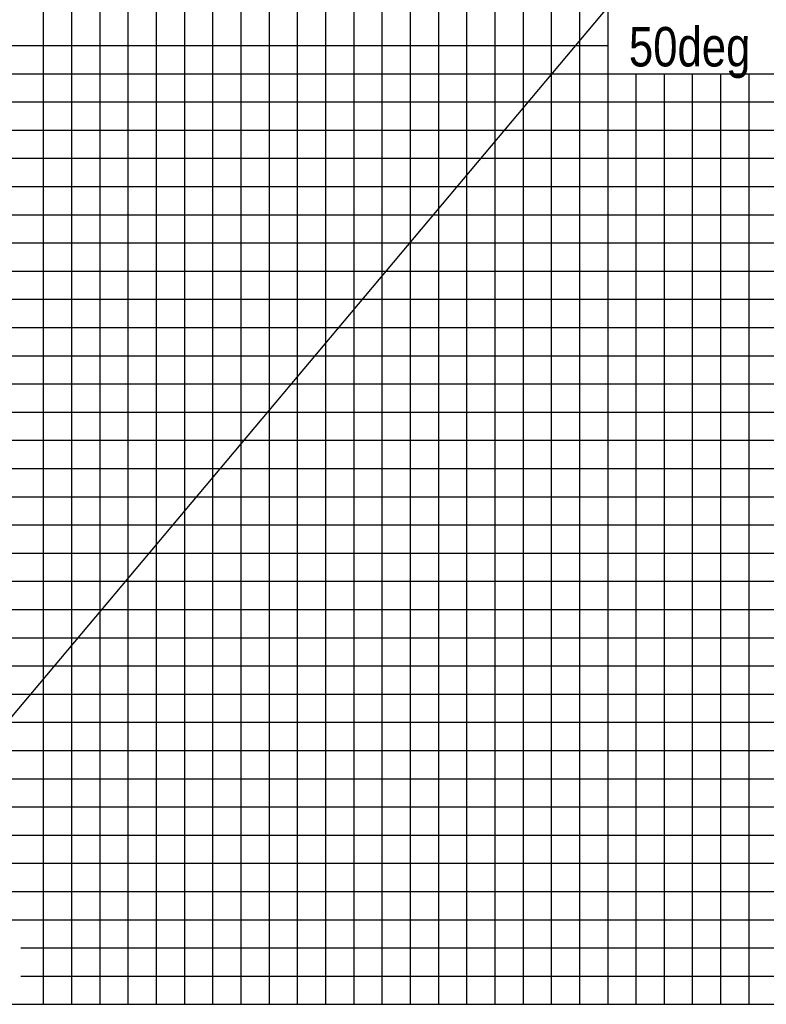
# Model space of a CAD drawing. Extents: x -439399 to 62702, y -349596 to 51651.
# Tile 29 of 63: x -238628 to -212173, y -107206 to -72290. Entities that reach past the tile are written whole.
import ezdxf

# ---------------------------------------------------------------- set-up
doc = ezdxf.new("R2010")
doc.units = 0
doc.layers.get('0').update_dxf_attribs({"linetype": 'CONTINUOUS'})

msp = doc.modelspace()

# ---------------------------------------------------------------- linework, layer by layer
at = {"color": 252, "linetype": 'Continuous'}
for p, q in [((-217782.294651, -107206.298473), (-217782.294651, 1099.075023)), ((-218782.294651, -107206.298473), (-218782.294651, -1978.617592)), ((-219782.294651, -107206.298473), (-219782.294651, -5056.310207)), ((-220782.294651, -107206.298473), (-220782.294651, -8332.296659)), ((-221782.294651, -107206.298473), (-221782.294651, -11667.909947)), ((-222782.294651, -107206.298473), (-222782.294651, -14957.146156)), ((-224782.294651, -107206.298473), (-224782.294651, -21112.531386)), ((-225782.294651, -107206.298473), (-225782.294651, -24190.224)), ((-226782.294651, -107206.298473), (-226782.294651, -27268.025251)), ((-227782.294651, -107206.298473), (-227782.294651, -30345.717865)), ((-228782.294651, -107206.298473), (-228782.294651, -33423.453884)), ((-229782.294651, -107206.298473), (-229782.294651, -36501.146499)), ((-230782.294651, -107206.298473), (-230782.294651, -39578.839113)), ((-231782.294651, -107206.298473), (-231782.294651, -42656.433881)), ((-232782.294651, -107206.298473), (-232782.294651, -45734.126495)), ((-234782.294651, -107206.298473), (-234782.294651, -51889.479428)), ((-235782.294651, -107206.298473), (-235782.294651, -54867.694257)), ((-236782.294651, -107206.298473), (-236782.294651, -57079.783134)), ((-237782.294651, -107206.298473), (-237782.294651, -59291.872011)), ((-240210.889322, -73206.298473), (-217782.294651, -73206.298473)), ((-240351.430149, -74206.298473), (-128782.294651, -74206.298473)), ((-216782.294651, -107206.298473), (-216782.294651, -74206.298473)), ((-215782.294651, -107206.298473), (-215782.294651, -74206.298473)), ((-214782.294651, -107206.298473), (-214782.294651, -74206.298473)), ((-212782.294651, -107206.298473), (-212782.294651, -74206.298473)), ((-240618.374815, -75206.298473), (-128782.294651, -75206.298473)), ((-240841.527866, -76206.298473), (-128782.294651, -76206.298473)), ((-241122.609535, -78206.298473), (-128782.294651, -78206.298473)), ((-241263.15037, -79206.298473), (-128782.294651, -79206.298473)), ((-241403.691205, -80206.298473), (-128782.294651, -80206.298473)), ((-241544.232039, -81206.298473), (-128782.294651, -81206.298473)), ((-241684.772874, -82206.298473), (-128782.294651, -82206.298473)), ((-241825.313709, -83206.298473), (-128782.294651, -83206.298473)), ((-241965.854543, -84206.298473), (-128782.294651, -84206.298473)), ((-242048.836923, -85206.298473), (-128782.294651, -85206.298473)), ((-242189.377758, -86206.298473), (-128782.294651, -86206.298473)), ((-242470.459427, -88206.298473), (-128782.294651, -88206.298473)), ((-242611.000262, -89206.298473), (-128782.294651, -89206.298473)), ((-242645.50799, -90206.298473), (-128782.294651, -90206.298473)), ((-242728.77605, -91206.298473), (-128782.294651, -91206.298473)), ((-242869.316884, -92206.298473), (-128782.294651, -92206.298473)), ((-243009.857719, -93206.298473), (-128782.294651, -93206.298473)), ((-242954.595593, -94206.298473), (-128782.294651, -94206.298473)), ((-242868.12662, -95206.298473), (-128782.294651, -95206.298473)), ((-242826.217344, -96206.298473), (-128782.294651, -96206.298473)), ((-242742.398793, -98206.298473), (-128782.294651, -98206.298473)), ((-242700.489517, -99206.298473), (-128782.294651, -99206.298473)), ((-242616.535555, -100206.298473), (-128782.294651, -100206.298473)), ((-242574.62628, -101206.298473), (-128782.294651, -101206.298473)), ((-242532.717004, -102206.298473), (-128782.294651, -102206.298473)), ((-240514.849439, -103206.298473), (-128782.294651, -103206.298473)), ((-239635.803416, -104206.298473), (-128782.294651, -104206.298473)), ((-238593.515661, -105206.298473), (-128782.294651, -105206.298473)), ((-238593.515661, -106206.298473), (-128782.294651, -106206.298473))]:
    msp.add_line(p, q, dxfattribs=at)
at = {"color": 14, "linetype": 'Continuous'}
for p, q in [((-223782.294651, -107206.298473), (-223782.294651, -18034.838771)), ((-233782.294651, -107206.298473), (-233782.294651, -48858.617396)), ((-213782.294651, -107206.298473), (-213782.294651, -74206.298473)), ((-243782.294651, -77206.298473), (-128782.294651, -77206.298473)), ((-242329.918593, -87206.298473), (-128782.294651, -87206.298473)), ((-242784.308068, -97206.298473), (-128782.294651, -97206.298473)), ((-243782.294651, -107206.298473), (-128782.294651, -107206.298473))]:
    msp.add_line(p, q, dxfattribs=at)
at = {"color": 151, "linetype": 'Continuous'}
msp.add_line((-216581.58112, -70384.839844), (-241995.395368, -100671.844396), dxfattribs=at)
at = {"color": 255, "linetype": 'Continuous'}
msp.add_line((-243782.294651, -107206.298473), (-128782.294651, -107206.298473), dxfattribs=at)
at = {"color": 151, "linetype": 'Continuous'}
for centre in [(-245682.294651, -103012.170082), (-245682.294651, -107142.502146)]:
    msp.add_arc(centre, 70523.822621, 18.447206, 76.911812, dxfattribs=at)

# ---------------------------------------------------------------- texts
at = {"color": 7, "linetype": 'Continuous', "insert": (-217042.325428, -72548.766527), "char_height": 1400, "attachment_point": 1}
msp.add_mtext('\\W0.827255;\\A1;50deg', dxfattribs=at)

doc.saveas('drawing.dxf')
